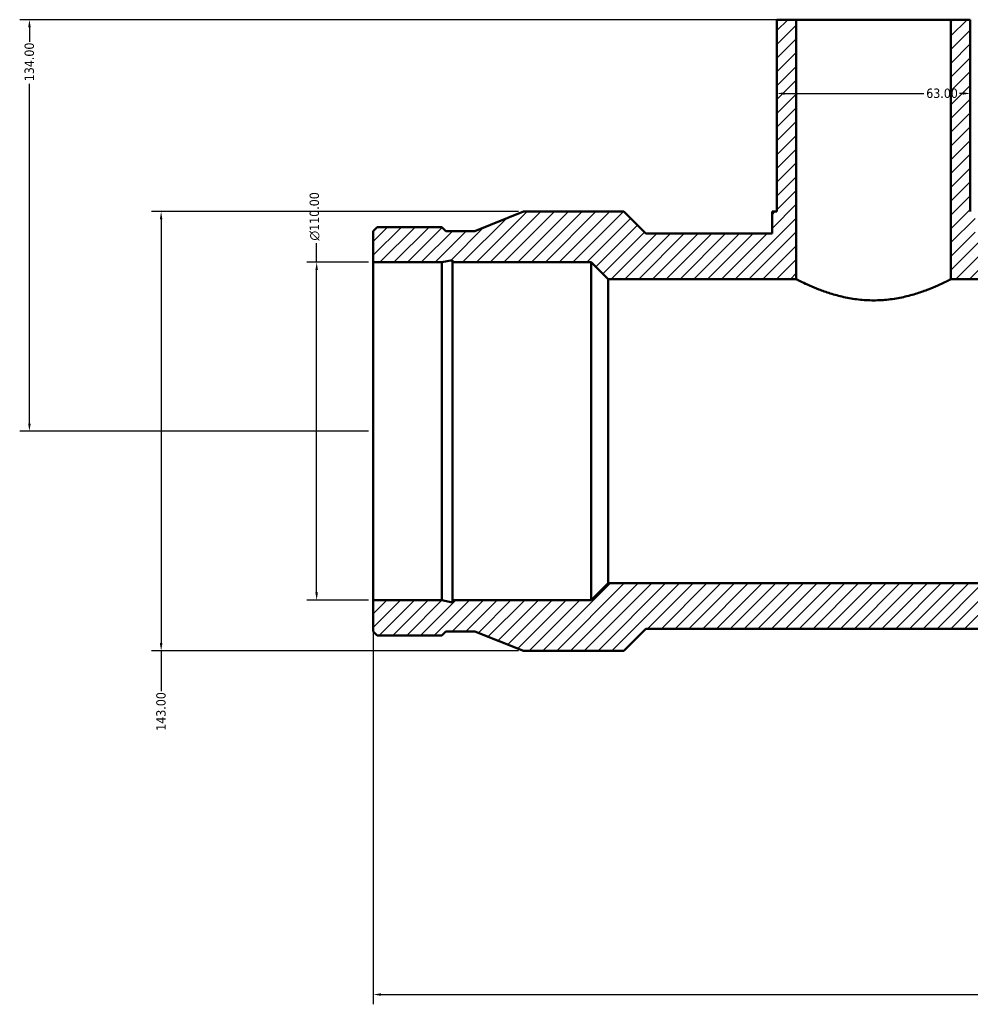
# Model space of a CAD drawing. Header units: millimetres. Extents: x -318 to 1496, y -195 to 1177.
# Tile 4 of 8: x -318 to -9, y 662 to 983. Entities that reach past the tile are written whole.
import ezdxf

# ---------------------------------------------------------------- set-up
doc = ezdxf.new("R2010")
doc.units = ezdxf.units.MM
for name, color, linetype, lineweight in [('Dimension (ANSI)', 7, 'Continuous', 25), ('Hatch (ANSI)', 7, 'Continuous', 18), ('Visible (ANSI)', 7, 'Continuous', 50)]:
    doc.layers.add(name, color=color, linetype=linetype, lineweight=lineweight)
doc.styles.add('Note Text (ANSI)', font='tahoma.ttf')
doc.dimstyles.new('Default - mm (ANSI)', dxfattribs={"dimtxt": 3.048, "dimasz": 2.5, "dimexe": 3.175, "dimexo": 1.6002, "dimgap": 0.8, "dimtad": 0, "dimtoh": 1, "dimrnd": 1e-08, "dimzin": 4, "dimdsep": 46, "dimtxsty": 'Note Text (ANSI)', "dimcen": 0.09, "dimdle": 10, "dimclrd": 256, "dimclre": 256, "dimclrt": 230, "dimadec": 1, "dimazin": 1, "dimtfac": 1, "dimtofl": 0, "dimtmove": 0, "dimatfit": 3, "dimfxl": 1, "dimtolj": 1, "dimtzin": 4, "dimlwd": -1, "dimlwe": -1, "dimarcsym": 0})

# ---------------------------------------------------------------- blocks, each defined once
blk = doc.blocks.new('*D7')
at = {"layer": 'Defpoints', "color": 0, "transparency": 16777216}
for p in [(-315, 982.75), (-65.2, 982.75), (-203, 848.75)]:
    blk.add_point(p, dxfattribs=at)
at = {"layer": 'Dimension (ANSI)', "transparency": 16777216}
for p, q in [((-66.8, 982.75), (-318.18, 982.75)), ((-315, 980.25), (-315, 975.59)), ((-315, 851.25), (-315, 961.91)), ((-204.6, 848.75), (-318.18, 848.75))]:
    blk.add_line(p, q, dxfattribs=at)
for points in [[(-315.42, 980.25), (-314.58, 980.25), (-315, 982.75)], [(-315.42, 851.25), (-314.58, 851.25), (-315, 848.75)]]:
    blk.add_solid(points, dxfattribs=at)
at = {"layer": 'Dimension (ANSI)', "color": 230, "true_color": 0xff0080, "transparency": 16777216, "insert": (-316.59, 962.71), "char_height": 3.048, "attachment_point": 1, "rotation": 90, "style": 'Note Text (ANSI)'}
blk.add_mtext('\\A1;134.00', dxfattribs=at)
blk = doc.blocks.new('*D8')
at = {"layer": 'Defpoints', "color": 0, "transparency": 16777216}
for p in [(-221.44, 903.75), (-203, 903.75), (-203, 793.75)]:
    blk.add_point(p, dxfattribs=at)
at = {"layer": 'Dimension (ANSI)', "transparency": 16777216}
for p, q in [((-221.44, 903.75), (-221.44, 910.03)), ((-204.6, 903.75), (-224.61, 903.75)), ((-221.44, 796.25), (-221.44, 901.25)), ((-204.6, 793.75), (-224.61, 793.75))]:
    blk.add_line(p, q, dxfattribs=at)
for points in [[(-221.85, 901.25), (-221.02, 901.25), (-221.44, 903.75)], [(-221.85, 796.25), (-221.02, 796.25), (-221.44, 793.75)]]:
    blk.add_solid(points, dxfattribs=at)
at = {"layer": 'Dimension (ANSI)', "color": 230, "true_color": 0xff0080, "transparency": 16777216, "insert": (-223.73, 910.83), "char_height": 3.048, "attachment_point": 1, "rotation": 90, "style": 'Note Text (ANSI)'}
blk.add_mtext('\\A1;\\fAIGDT|b0|i0;\\H3.0480;\\ln\\fTahoma|b0|i0;\\H3.0480;110.00', dxfattribs=at)
blk = doc.blocks.new('*D9')
at = {"layer": 'Defpoints', "color": 0, "transparency": 16777216}
for p in [(-154.1, 920.25), (-272.1, 777.25), (-154.1, 777.25)]:
    blk.add_point(p, dxfattribs=at)
at = {"layer": 'Dimension (ANSI)', "transparency": 16777216}
for p, q in [((-155.7, 920.25), (-275.27, 920.25)), ((-272.1, 917.75), (-272.1, 779.75)), ((-155.7, 777.25), (-275.27, 777.25)), ((-272.1, 777.25), (-272.1, 764.09))]:
    blk.add_line(p, q, dxfattribs=at)
for points in [[(-272.52, 917.75), (-271.68, 917.75), (-272.1, 920.25)], [(-272.52, 779.75), (-271.68, 779.75), (-272.1, 777.25)]]:
    blk.add_solid(points, dxfattribs=at)
at = {"layer": 'Dimension (ANSI)', "color": 230, "true_color": 0xff0080, "transparency": 16777216, "insert": (-273.69, 751.21), "char_height": 3.048, "attachment_point": 1, "rotation": 90, "style": 'Note Text (ANSI)'}
blk.add_mtext('\\A1;143.00', dxfattribs=at)
blk = doc.blocks.new('*D10')
at = {"layer": 'Defpoints', "color": 0, "transparency": 16777216}
for p in [(-71.5, 958.73), (-8.5, 958.73), (-8.5, 958.73)]:
    blk.add_point(p, dxfattribs=at)
at = {"layer": 'Dimension (ANSI)', "transparency": 16777216}
for p, q in [((-69, 958.73), (-23.65, 958.73)), ((-11, 958.73), (-11.97, 958.73))]:
    blk.add_line(p, q, dxfattribs=at)
for points in [[(-69, 959.15), (-69, 958.31), (-71.5, 958.73)], [(-11, 959.15), (-11, 958.31), (-8.5, 958.73)]]:
    blk.add_solid(points, dxfattribs=at)
at = {"layer": 'Dimension (ANSI)', "color": 230, "true_color": 0xff0080, "transparency": 16777216, "insert": (-22.85, 960.32), "char_height": 3.048, "attachment_point": 1, "style": 'Note Text (ANSI)'}
blk.add_mtext('\\A1;63.00', dxfattribs=at)
blk = doc.blocks.new('*D13')
at = {"layer": 'Defpoints', "color": 0, "transparency": 16777216}
for p in [(-203, 793.75), (123, 793.75), (123, 665.31)]:
    blk.add_point(p, dxfattribs=at)
at = {"layer": 'Dimension (ANSI)', "transparency": 16777216}
for p, q in [((-203, 792.15), (-203, 662.14)), ((123, 792.15), (123, 662.14)), ((-200.5, 665.31), (59.03, 665.31)), ((120.5, 665.31), (72.97, 665.31))]:
    blk.add_line(p, q, dxfattribs=at)
for points in [[(-200.5, 665.73), (-200.5, 664.9), (-203, 665.31)], [(120.5, 665.73), (120.5, 664.9), (123, 665.31)]]:
    blk.add_solid(points, dxfattribs=at)
at = {"layer": 'Dimension (ANSI)', "color": 230, "true_color": 0xff0080, "transparency": 16777216, "insert": (59.83, 666.9), "char_height": 3.048, "attachment_point": 1, "style": 'Note Text (ANSI)'}
blk.add_mtext('\\A1;326.00', dxfattribs=at)

msp = doc.modelspace()

# ---------------------------------------------------------------- hatches: boundary and pattern name
at = {"layer": 'Hatch (ANSI)'}
h = msp.add_hatch(dxfattribs=at)
h.set_pattern_fill('ANSI31', color=256, scale=25.4, angle=180, style=0)
h.set_pattern_definition([(225, (0, 0), (2.245064, -2.245064), [])])
h.paths.add_polyline_path([(-65.2, 898.25), (-65.2, 982.75), (-71.5, 982.75), (-71.5, 920.25), (-73.075, 920.25), (-73.075, 913.1), (-114.165, 913.1), (-121.315, 920.25), (-154.1, 920.25), (-169.867, 913.915), (-179.333, 913.915), (-180.663, 915.245), (-201.67, 915.245), (-203, 913.915), (-203, 903.75), (-180.663, 903.75), (-177.137, 904.499), (-177.137, 903.75), (-132, 903.75), (-126.5, 898.25)])
h.paths.add_polyline_path([(123, 783.585), (123, 793.75), (100.663, 793.75), (97.137, 793.001), (97.137, 793.75), (52, 793.75), (46.5, 799.25), (-126.5, 799.25), (-132, 793.75), (-177.137, 793.75), (-177.137, 793.001), (-180.663, 793.75), (-203, 793.75), (-203, 783.585), (-201.67, 782.255), (-180.663, 782.255), (-179.333, 783.585), (-169.867, 783.585), (-154.1, 777.25), (-121.315, 777.25), (-114.165, 784.4), (34.165, 784.4), (41.315, 777.25), (74.1, 777.25), (89.867, 783.585), (99.333, 783.585), (100.663, 782.255), (121.67, 782.255)])
h.paths.add_polyline_path([(123, 903.75), (123, 913.915), (121.67, 915.245), (100.663, 915.245), (99.333, 913.915), (89.867, 913.915), (74.1, 920.25), (41.315, 920.25), (34.165, 913.1), (-6.925, 913.1), (-6.925, 920.25), (-8.5, 920.25), (-8.5, 982.75), (-14.8, 982.75), (-14.8, 898.25), (46.5, 898.25), (52, 903.75), (97.137, 903.75), (97.137, 904.499), (100.663, 903.75)])

# ---------------------------------------------------------------- linework, layer by layer
at = {"layer": 'Visible (ANSI)'}
for p, q in [((-65.2, 982.75), (-71.5, 982.75)), ((-71.5, 982.75), (-71.5, 920.25)), ((-65.2, 898.25), (-65.2, 982.75)), ((-65.2, 982.75), (-14.8, 982.75)), ((-8.5, 982.75), (-14.8, 982.75)), ((-14.8, 982.75), (-14.8, 898.25)), ((-8.5, 920.25), (-8.5, 982.75)), ((-154.1, 920.25), (-169.867, 913.915)), ((-121.315, 920.25), (-154.1, 920.25)), ((-114.165, 913.1), (-121.315, 920.25)), ((-71.5, 920.25), (-73.075, 920.25)), ((-73.075, 920.25), (-73.075, 913.1)), ((-201.67, 915.245), (-203, 913.915)), ((-203, 913.915), (-203, 903.75)), ((-180.663, 915.245), (-201.67, 915.245)), ((-179.333, 913.915), (-180.663, 915.245)), ((-169.867, 913.915), (-179.333, 913.915)), ((-73.075, 913.1), (-114.165, 913.1)), ((-180.663, 903.75), (-177.137, 904.499)), ((-177.137, 904.499), (-177.137, 903.75)), ((-203, 903.75), (-180.663, 903.75)), ((-203, 903.75), (-203, 793.75)), ((-180.663, 903.75), (-180.663, 793.75)), ((-177.137, 903.75), (-132, 903.75)), ((-177.137, 903.75), (-177.137, 793.75)), ((-132, 903.75), (-126.5, 898.25)), ((-132, 903.75), (-132, 793.75)), ((-126.5, 898.25), (-65.2, 898.25)), ((-126.5, 898.25), (-126.5, 799.25)), ((-14.8, 898.25), (46.5, 898.25)), ((-126.5, 799.25), (-132, 793.75)), ((46.5, 799.25), (-126.5, 799.25)), ((-180.663, 793.75), (-203, 793.75)), ((-203, 793.75), (-203, 783.585)), ((-177.137, 793.001), (-180.663, 793.75)), ((-132, 793.75), (-177.137, 793.75)), ((-177.137, 793.75), (-177.137, 793.001)), ((-203, 783.585), (-201.67, 782.255)), ((-180.663, 782.255), (-179.333, 783.585)), ((-179.333, 783.585), (-169.867, 783.585)), ((-169.867, 783.585), (-154.1, 777.25)), ((-121.315, 777.25), (-114.165, 784.4)), ((-114.165, 784.4), (34.165, 784.4)), ((-201.67, 782.255), (-180.663, 782.255)), ((-154.1, 777.25), (-121.315, 777.25))]:
    msp.add_line(p, q, dxfattribs=at)
msp.add_open_spline([(-14.8, 898.25), (-14.8, 898.25), (-14.957, 898.169), (-15.61, 897.842), (-16.105, 897.595), (-17.401, 896.975), (-18.202, 896.6), (-20.042, 895.791), (-21.08, 895.356), (-23.285, 894.506), (-24.532, 894.058), (-27.253, 893.203), (-28.727, 892.796), (-31.819, 892.107), (-33.44, 891.827), (-36.721, 891.45), (-38.382, 891.355), (-41.618, 891.355), (-43.279, 891.45), (-46.56, 891.827), (-48.181, 892.107), (-51.273, 892.796), (-52.747, 893.203), (-55.468, 894.058), (-56.715, 894.506), (-58.92, 895.356), (-59.958, 895.791), (-61.798, 896.6), (-62.599, 896.975), (-63.895, 897.595), (-64.39, 897.842), (-65.043, 898.169), (-65.2, 898.25), (-65.2, 898.25)], degree=3, knots=[3.8779627, 3.8779627, 3.8779627, 3.8779627, 4.3619893, 4.3619893, 4.846016, 4.846016, 5.3300427, 5.3300427, 5.8140693, 5.8140693, 6.2995333, 6.2995333, 6.7849973, 6.7849973, 7.2704613, 7.2704613, 7.7559253, 7.7559253, 8.2413893, 8.2413893, 8.7268533, 8.7268533, 9.2123173, 9.2123173, 9.6977813, 9.6977813, 10.181808, 10.181808, 10.6658347, 10.6658347, 11.1498613, 11.1498613, 11.633888, 11.633888, 11.633888, 11.633888], dxfattribs=at)

# ---------------------------------------------------------------- dimensions: what is measured, and where the dimension line sits
at = {"layer": 'Dimension (ANSI)'}
for base, p1, p2, angle, override, picture, middle in [((-315, 982.75), (-203, 848.75), (-65.2, 982.75), 90, {"dimtoh": 0, "dimdec": 2, "dimtp": 0, "dimtm": 0, "dimtdec": 2, "dimatfit": 1}, '*D7', (-315, 968.75)), ((-8.5, 958.731), (-71.5, 958.731), (-8.5, 958.731), 180, {"dimtoh": 0, "dimdec": 2, "dimse1": 1, "dimse2": 1, "dimtp": 0, "dimtm": 0, "dimtdec": 2, "dimatfit": 1}, '*D10', (-17.809, 958.731)), ((-272.1, 777.25), (-154.1, 920.25), (-154.1, 777.25), 90, {"dimtoh": 0, "dimdec": 2, "dimtp": 0, "dimtm": 0, "dimtdec": 2, "dimatfit": 2}, '*D9', (-272.1, 757.25))]:
    dim = msp.add_linear_dim(base=base, p1=p1, p2=p2, angle=angle, dimstyle='Default - mm (ANSI)', override=override, dxfattribs=at)
    dim.commit()
    dim.dimension.update_dxf_attribs({"geometry": picture, "text_midpoint": middle, "dimtype": 160})
dim = msp.add_linear_dim(base=(-221.436, 903.75), p1=(-203, 793.75), p2=(-203, 903.75), angle=90, text='\\fAIGDT|b0|i0;\\H3.0480;\\ln\\fTahoma|b0|i0;\\H3.0480;<>', dimstyle='Default - mm (ANSI)', override={"dimtoh": 0, "dimdec": 2, "dimtp": 0, "dimtm": 0, "dimtdec": 2, "dimatfit": 2}, dxfattribs=at)
dim.commit()
dim.dimension.update_dxf_attribs({"geometry": '*D8', "text_midpoint": (-221.436, 918.75), "dimtype": 160})
dim = msp.add_linear_dim(base=(123, 665.314), p1=(-203, 793.75), p2=(123, 793.75), dimstyle='Default - mm (ANSI)', override={"dimtoh": 0, "dimdec": 2, "dimtp": 0, "dimtm": 0, "dimtdec": 2, "dimatfit": 1}, dxfattribs=at)
dim.commit()
dim.dimension.update_dxf_attribs({"geometry": '*D13', "text_midpoint": (66, 665.314), "dimtype": 160})

doc.saveas('drawing.dxf')
